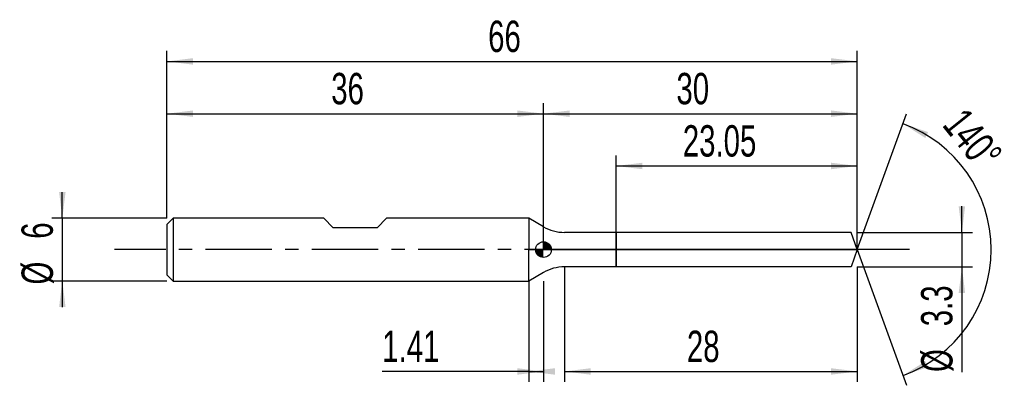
# Model space of a CAD drawing. Extents: x -14.1 to 80.1, y -13 to 22.
import ezdxf
from ezdxf.enums import TextEntityAlignment as Align

# ---------------------------------------------------------------- set-up
doc = ezdxf.new("R2010")
doc.units = 0
doc.linetypes.add('CENTER', pattern=[10.16, 6.35, -1.27, 1.27, -1.27])
doc.layers.get('0').update_dxf_attribs({"linetype": 'CONTINUOUS'})
for name, color, linetype in [('1', 4, 'CONTINUOUS'), ('2', 7, 'CONTINUOUS'), ('4', 2, 'CENTER'), ('CUT', 1, 'CONTINUOUS'), ('NOCUT', 7, 'CONTINUOUS'), ('SK1', 4, 'CONTINUOUS'), ('SK2', 7, 'CONTINUOUS'), ('SK4', 2, 'CENTER')]:
    doc.layers.add(name, color=color, linetype=linetype)
doc.dimstyles.new('SLDDIMSTYLE0', dxfattribs={"dimtxt": 3, "dimasz": 2.5, "dimexe": 0, "dimexo": 0.0625, "dimgap": 0.75, "dimtad": 1, "dimrnd": 1e-09, "dimzin": 12, "dimsah": 1, "dimcen": 0.09, "dimazin": 3, "dimtfac": 1, "dimtofl": 0, "dimtmove": 0, "dimatfit": 3})
doc.dimstyles.new('SLDDIMSTYLE1', dxfattribs={"dimtxt": 3, "dimasz": 2.5, "dimexe": 0, "dimexo": 0.0625, "dimgap": 0.75, "dimtad": 1, "dimrnd": 1e-09, "dimzin": 12, "dimsah": 1, "dimcen": 0.09, "dimazin": 3, "dimtfac": 1, "dimtmove": 0, "dimatfit": 3})
doc.dimstyles.new('SLDDIMSTYLE2', dxfattribs={"dimtxt": 3, "dimasz": 2.5, "dimexe": 0, "dimexo": 0.0625, "dimgap": 0.75, "dimtad": 1, "dimzin": 12, "dimsah": 1, "dimcen": 0.09, "dimazin": 3, "dimtfac": 1, "dimtofl": 0, "dimtmove": 0, "dimatfit": 3})

# ---------------------------------------------------------------- blocks, each defined once
blk = doc.blocks.new('_D')
at = {"layer": '2'}
for p, q in [((38, -1.65), (38, -12.65)), ((66, -1.65), (66, -12.65)), ((38, -11.65), (66, -11.65))]:
    blk.add_line(p, q, dxfattribs=at)
for points in [[(38, -11.65), (40.5, -11.96), (40.5, -11.34)], [(66, -11.65), (63.5, -11.34), (63.5, -11.96)]]:
    blk.add_solid(points, dxfattribs=at)
at = {"layer": '2', "width": 0.7}
blk.add_text('28', height=3, rotation=360, dxfattribs=at).set_placement((49.708, -11.65), align=Align.BOTTOM_LEFT)
blk = doc.blocks.new('_D_1')
at = {"layer": '2'}
for p, q in [((76, 1.65), (76, 4.15)), ((66, 1.65), (77, 1.65)), ((76, 1.65), (76, -1.65)), ((66, -1.65), (77, -1.65)), ((76, -1.65), (76, -11.702))]:
    blk.add_line(p, q, dxfattribs=at)
for points in [[(76, 1.65), (76.31, 4.15), (75.69, 4.15)], [(76, -1.65), (75.69, -4.15), (76.31, -4.15)]]:
    blk.add_solid(points, dxfattribs=at)
at = {"layer": '2', "width": 0.7}
for s, p in [('3.3', (75.992, -7.328)), ('%%c', (76, -11.702))]:
    blk.add_text(s, height=3, rotation=90, dxfattribs=at).set_placement(p, align=Align.BOTTOM_LEFT)
blk = doc.blocks.new('_D_2')
at = {"layer": '2'}
for p, q in [((34.59, -3), (34.59, -12.65)), ((36, -3), (36, -12.65)), ((34.59, -11.65), (20.58, -11.65)), ((34.59, -11.65), (36, -11.65))]:
    blk.add_line(p, q, dxfattribs=at)
for points in [[(36, -11.65), (33.5, -11.34), (33.5, -11.96)], [(34.59, -11.65), (37.09, -11.96), (37.09, -11.34)]]:
    blk.add_solid(points, dxfattribs=at)
at = {"layer": '2', "width": 0.7}
blk.add_text('1.41', height=3, dxfattribs=at).set_placement((20.58, -11.65), align=Align.BOTTOM_LEFT)
blk = doc.blocks.new('_D_3')
at = {"layer": '2'}
for p, q in [((42.95, 1.65), (42.95, 9)), ((66, 1.65), (66, 9)), ((42.95, 8), (66, 8))]:
    blk.add_line(p, q, dxfattribs=at)
for points in [[(42.95, 8), (45.45, 7.69), (45.45, 8.31)], [(66, 8), (63.5, 8.31), (63.5, 7.69)]]:
    blk.add_solid(points, dxfattribs=at)
at = {"layer": '2', "width": 0.7}
blk.add_text('23.05', height=3, dxfattribs=at).set_placement((49.319, 8), align=Align.BOTTOM_LEFT)
blk = doc.blocks.new('_D_4')
at = {"layer": '2'}
for q in [(70.718, 12.975), (70.718, -12.975)]:
    blk.add_line((66, 0), q, dxfattribs=at)
blk.add_arc((66, 0), 12.806, 289.98311, 70.01689, dxfattribs=at)
for points in [[(70.376, 12.035), (72.499, 10.679), (72.766, 11.238)], [(70.376, -12.035), (72.766, -11.238), (72.499, -10.679)]]:
    blk.add_solid(points, dxfattribs=at)
at = {"layer": '2', "width": 0.7}
blk.add_text('140°', height=3, rotation=-51.34019, dxfattribs=at).set_placement((73.337, 11.328), align=Align.BOTTOM_LEFT)
blk = doc.blocks.new('_D_5')
at = {"layer": 'SK2'}
for p, q in [((0, 3), (0, 19)), ((66, 3), (66, 19)), ((0, 18), (66, 18))]:
    blk.add_line(p, q, dxfattribs=at)
for points in [[(0, 18), (2.5, 17.69), (2.5, 18.31)], [(66, 18), (63.5, 18.31), (63.5, 17.69)]]:
    blk.add_solid(points, dxfattribs=at)
at = {"layer": 'SK2', "width": 0.7}
blk.add_text('66', height=3, dxfattribs=at).set_placement((30.708, 18), align=Align.BOTTOM_LEFT)
blk = doc.blocks.new('_D_6')
at = {"layer": 'SK2'}
for p, q in [((0, 3), (0, 14)), ((36, 3), (36, 14)), ((0, 13), (36, 13))]:
    blk.add_line(p, q, dxfattribs=at)
for points in [[(0, 13), (2.5, 12.69), (2.5, 13.31)], [(36, 13), (33.5, 13.31), (33.5, 12.69)]]:
    blk.add_solid(points, dxfattribs=at)
at = {"layer": 'SK2', "width": 0.7}
blk.add_text('36', height=3, dxfattribs=at).set_placement((15.708, 13), align=Align.BOTTOM_LEFT)
blk = doc.blocks.new('_D_7')
at = {"layer": 'SK2'}
for p, q in [((36, 0), (36, 14)), ((66, 0), (66, 14)), ((36, 13), (66, 13))]:
    blk.add_line(p, q, dxfattribs=at)
for points in [[(36, 13), (38.5, 12.69), (38.5, 13.31)], [(66, 13), (63.5, 13.31), (63.5, 12.69)]]:
    blk.add_solid(points, dxfattribs=at)
at = {"layer": 'SK2', "width": 0.7}
blk.add_text('30', height=3, dxfattribs=at).set_placement((48.708, 13), align=Align.BOTTOM_LEFT)
blk = doc.blocks.new('_D_8')
at = {"layer": 'SK2'}
for p, q in [((-10, 3), (-10, 5.5)), ((0, 3), (-11, 3)), ((-10, 3), (-10, -3)), ((0, -3), (-11, -3)), ((-10, -3), (-10, -5.5))]:
    blk.add_line(p, q, dxfattribs=at)
for points in [[(-10, 3), (-9.69, 5.5), (-10.31, 5.5)], [(-10, -3), (-10.31, -5.5), (-9.69, -5.5)]]:
    blk.add_solid(points, dxfattribs=at)
at = {"layer": 'SK2', "width": 0.7}
for s, p in [('6', (-10.008, 1.041)), ('%%c', (-10, -3.333))]:
    blk.add_text(s, height=3, rotation=90, dxfattribs=at).set_placement(p, align=Align.BOTTOM_LEFT)
blk = doc.blocks.new('*U11')
at = {"color": 0, "linetype": 'CONTINUOUS'}
for points in [[(0, 0), (0, 0.75), (0.146, 0)], [(0.146, 0), (0, 0.75), (0.146, 0.736)], [(0.146, 0), (0.146, 0.736), (0.287, 0)], [(0.287, 0), (0.146, 0.736), (0.287, 0.693)], [(0.287, 0), (0.287, 0.693), (0.417, 0)], [(0.417, 0), (0.287, 0.693), (0.417, 0.624)], [(0.417, 0), (0.417, 0.624), (0.53, 0)], [(0.53, 0), (0.417, 0.624), (0.53, 0.53)], [(0.53, 0), (0.53, 0.53), (0.624, 0)], [(0.624, 0), (0.53, 0.53), (0.624, 0.417)], [(0.624, 0), (0.624, 0.417), (0.693, 0)], [(0.693, 0), (0.624, 0.417), (0.693, 0.287)], [(0.693, 0), (0.693, 0.287), (0.736, 0)], [(0.736, 0), (0.693, 0.287), (0.736, 0.146)], [(0.736, 0), (0.736, 0.146), (0.75, 0)]]:
    blk.add_solid(points, dxfattribs=at)
blk = doc.blocks.new('*U12')
at = {"color": 0, "linetype": 'CONTINUOUS'}
for points in [[(-0.739, -0.13), (-0.75, 0), (-0.739, 0)], [(-0.739, -0.13), (-0.739, 0), (-0.705, -0.257)], [(-0.705, -0.257), (-0.739, 0), (-0.705, 0)], [(-0.705, -0.257), (-0.705, 0), (-0.65, -0.375)], [(-0.65, -0.375), (-0.705, 0), (-0.65, 0)], [(-0.65, -0.375), (-0.65, 0), (-0.575, -0.482)], [(-0.575, -0.482), (-0.65, 0), (-0.575, 0)], [(-0.575, -0.482), (-0.575, 0), (-0.482, -0.575)], [(-0.482, -0.575), (-0.575, 0), (-0.482, 0)], [(-0.482, -0.575), (-0.482, 0), (-0.375, -0.65)], [(-0.375, -0.65), (-0.482, 0), (-0.375, 0)], [(-0.375, -0.65), (-0.375, 0), (-0.257, -0.705)], [(-0.257, -0.705), (-0.375, 0), (-0.257, 0)], [(-0.257, -0.705), (-0.257, 0), (-0.13, -0.739)], [(-0.13, -0.739), (-0.257, 0), (-0.13, 0)], [(-0.13, -0.739), (-0.13, 0), (0, -0.75)], [(0, -0.75), (-0.13, 0), (0, 0)]]:
    blk.add_solid(points, dxfattribs=at)
blk = doc.blocks.new('SW_DOWELSYMBOL_0')
at = {"layer": 'SK1', "color": 0}
blk.add_circle((0, 0), 0.75, dxfattribs=at)
at = {"color": 0, "linetype": 'CONTINUOUS'}
for name in ['*U12', '*U11']:
    blk.add_blockref(name, (0, 0), dxfattribs=at)

msp = doc.modelspace()

# ---------------------------------------------------------------- linework, layer by layer
at = {"layer": '1'}
for p, q in [((36, 2.186), (34.59, 3)), ((34.59, 3), (34.59, 0)), ((42.95, 1.65), (38, 1.65)), ((65.4, 1.65), (42.95, 1.65)), ((42.95, 1.65), (42.95, 0)), ((42.95, 0), (42.95, 1.65)), ((66, 0), (65.4, 1.65)), ((34.59, -3), (34.59, 0)), ((42.95, -1.65), (42.95, 0)), ((42.95, 0), (42.95, -1.65)), ((66, 0), (65.4, -1.65)), ((42.95, -1.65), (38, -1.65)), ((65.4, -1.65), (42.95, -1.65)), ((36, -2.186), (34.59, -3))]:
    msp.add_line(p, q, dxfattribs=at)
for centre, start, end in [((38, 5.65), 240, 270), ((38, -5.65), 90, 120)]:
    msp.add_arc(centre, 4, start, end, dxfattribs=at)
at = {"layer": '4'}
msp.add_line((66, 0), (36, 0), dxfattribs=at)
at = {"layer": 'CUT'}
for p, q in [((65.4, 1.65), (42.95, 1.65)), ((42.95, 1.65), (42.95, 0)), ((66, 0), (65.4, 1.65)), ((42.95, 0), (66, 0))]:
    msp.add_line(p, q, dxfattribs=at)
at = {"layer": 'NOCUT'}
for p, q in [((36, 2.186), (34.59, 3)), ((34.59, 3), (34.59, 0)), ((42.95, 1.65), (38, 1.65)), ((42.95, 0), (42.95, 1.65)), ((34.59, 0), (42.95, 0))]:
    msp.add_line(p, q, dxfattribs=at)
msp.add_arc((38, 5.65), 4, 240, 270, dxfattribs=at)
at = {"layer": 'SK1'}
for p, q in [((0.6, 3), (0, 2.4)), ((15, 3), (0.6, 3)), ((0.6, 3), (0.6, -3)), ((15.9, 2.1), (15, 3)), ((21, 3), (20.1, 2.1)), ((34.59, 3), (21, 3)), ((0, 2.4), (0, 0)), ((20.1, 2.1), (15.9, 2.1)), ((0, 0), (0, -2.4)), ((0, -2.4), (0.6, -3)), ((0.6, -3), (34.59, -3))]:
    msp.add_line(p, q, dxfattribs=at)
msp.add_circle((36, 0), 0.75, dxfattribs=at)
at = {"layer": 'SK4'}
msp.add_line((71, 0), (-5, 0), dxfattribs=at)

# ---------------------------------------------------------------- block references
at = {"layer": 'SK1'}
msp.add_blockref('SW_DOWELSYMBOL_0', (36, 0), dxfattribs=at)

# ---------------------------------------------------------------- texts
at = {"layer": 'SK2', "width": 0.7}
msp.add_text('AP1', height=0.05, dxfattribs=at).set_placement((36, -0.018), align=Align.BOTTOM_LEFT)

# ---------------------------------------------------------------- dimensions: what is measured, and where the dimension line sits
at = {"layer": '2'}
dim = msp.add_angular_dim_2l(base=(78.806, 0), line1=((66, 0), (65.4, 1.65)), line2=((65.4, -1.65), (66, 0)), dimstyle='SLDDIMSTYLE2', dxfattribs=at)
dim.commit()
dim.dimension.update_dxf_attribs({"geometry": '_D_4', "text_midpoint": (76, 8), "dimtype": 162})
for base, p1, p2, picture, middle in [((66, 8), (42.95, 1.65), (66, 1.65), '_D_3', (54.475, 8)), ((66, -11.65), (38, -1.65), (66, -1.65), '_D', (52, -11.65)), ((36, -11.65), (34.59, -3), (36, -3), '_D_2', (24.59, -11.65))]:
    dim = msp.add_linear_dim(base=base, p1=p1, p2=p2, dimstyle='SLDDIMSTYLE0', dxfattribs=at)
    dim.commit()
    dim.dimension.update_dxf_attribs({"geometry": picture, "text_midpoint": middle, "dimtype": 160})
dim = msp.add_linear_dim(base=(76, -1.65), p1=(66, 1.65), p2=(66, -1.65), angle=90, text='%%c<>', dimstyle='SLDDIMSTYLE1', dxfattribs=at)
dim.commit()
dim.dimension.update_dxf_attribs({"geometry": '_D_1', "text_midpoint": (76, -6.65), "dimtype": 160})
at = {"layer": 'SK2'}
for base, p1, p2, picture, middle in [((66, 18), (0, 3), (66, 3), '_D_5', (33, 18)), ((36, 13), (0, 3), (36, 3), '_D_6', (18, 13)), ((66, 13), (36, 0), (66, 0), '_D_7', (51, 13))]:
    dim = msp.add_linear_dim(base=base, p1=p1, p2=p2, dimstyle='SLDDIMSTYLE0', dxfattribs=at)
    dim.commit()
    dim.dimension.update_dxf_attribs({"geometry": picture, "text_midpoint": middle, "dimtype": 160})
dim = msp.add_linear_dim(base=(-10, -3), p1=(0, 3), p2=(0, -3), angle=90, text='%%c<>', dimstyle='SLDDIMSTYLE1', dxfattribs=at)
dim.commit()
dim.dimension.update_dxf_attribs({"geometry": '_D_8', "text_midpoint": (-10, 0), "dimtype": 160})

doc.saveas('drawing.dxf')
